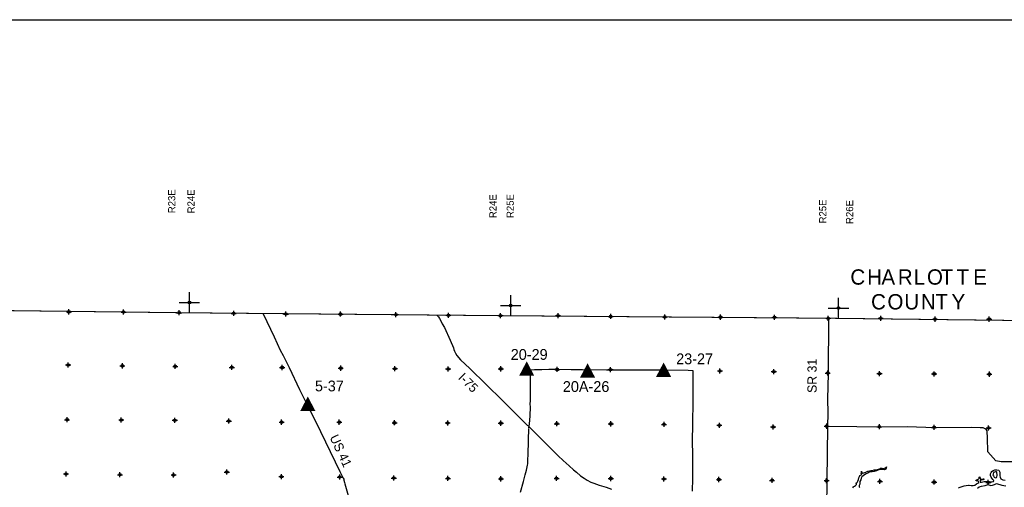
# Model space of a CAD drawing. Extents: x 97655 to 435575, y 693472 to 915232.
# Tile 10 of 12: x 172309 to 268676, y 869436 to 915232. Entities that reach past the tile are written whole.
import ezdxf
from ezdxf.enums import TextEntityAlignment as Align

# ---------------------------------------------------------------- set-up
doc = ezdxf.new("R2010")
doc.units = 0
doc.header["$LTSCALE"] = 2000
doc.header["$PDMODE"] = 34
doc.header["$PDSIZE"] = 250
doc.linetypes.add('PHANTOM', pattern=[0])
doc.layers.get('0').update_dxf_attribs({"linetype": 'CONTINUOUS'})
for name, color, linetype in [('52', 2, 'CONTINUOUS'), ('BORDER', 1, 'CONTINUOUS'), ('COUNTY', 15, 'PHANTOM'), ('FLOWLOC', 13, 'CONTINUOUS'), ('MAJROADS', 9, 'CONTINUOUS'), ('SEC', 2, 'CONTINUOUS'), ('TEXT', 7, 'CONTINUOUS'), ('TSHIPS', 7, 'CONTINUOUS'), ('WATER', 4, 'CONTINUOUS')]:
    doc.layers.add(name, color=color, linetype=linetype)

# ---------------------------------------------------------------- blocks, each defined once
blk = doc.blocks.new('TICK')
at = {"color": 0}
for points in [[(500, 0), (500, 1000)], [(0, 500), (1000, 500)]]:
    blk.add_lwpolyline(points, dxfattribs=at)
blk.add_point((500, 500), dxfattribs=at)
blk = doc.blocks.new('FLOW')
at = {"layer": 'FLOWLOC', "color": 0}
blk.add_lwpolyline([(-58, 878, 0, 1470, 0), (-58, -520, 1470, 1470, 0)], format="xyseb", dxfattribs=at)
blk.add_attdef('LOCATION_#', text='', height=1056, dxfattribs=at).set_placement((-56, 1090), align=Align.CENTER)

msp = doc.modelspace()

# ---------------------------------------------------------------- linework, layer by layer
at = {"layer": 'BORDER', "color": 0}
msp.add_lwpolyline([(97655, 693472), (97655, 915232), (435575, 915232), (435575, 693472)], close=True, dxfattribs=at)
at = {"layer": 'COUNTY', "color": 0, "const_width": 100}
msp.add_lwpolyline([(314963, 885817), (283179, 885614), (251444, 885994), (219364, 886246), (187921, 886536), (155783, 886931)], dxfattribs=at)
at = {"layer": 'MAJROADS', "color": 0}
for points in [[(196126, 886440), (197215, 884170), (197817, 882875), (198106, 882336), (198684, 881159), (199699, 879007), (200698, 877005), (201301, 875861), (203644, 871000), (203942, 870412), (203983, 870328), (204024, 870243), (204049, 870134), (204114, 869924), (204121, 869773), (204816, 867355)], [(213139, 886311), (213314, 886126), (213413, 885966), (213537, 885739), (213669, 885453), (213893, 885082), (214445, 883855), (214758, 883090), (214807, 882931), (214873, 882763), (214947, 882586), (215104, 882359), (215436, 881912), (216360, 881067), (219554, 877927), (221817, 875698), (222274, 875267), (225019, 872532), (225491, 872077), (226083, 871525), (226521, 871152), (226801, 870917), (227198, 870565), (227566, 870329), (227858, 870152), (228211, 869949), (228517, 869846), (229028, 869663), (229694, 869437), (230225, 869255)], [(251483, 885978), (251426, 880574), (251374, 878070), (251389, 876729), (251387, 875388), (251314, 870093), (251306, 869037), (251257, 867990), (251296, 867596), (251361, 867311), (251343, 867152), (251463, 866489), (251529, 866229), (251536, 866086), (251543, 865860), (251551, 861386)], [(222152, 875237), (222218, 875658), (222274, 876420), (222298, 877350), (222257, 877552), (222311, 877987), (222290, 878490), (222297, 879462), (222303, 880317), (222308, 880937), (222710, 880967), (223406, 880970), (224084, 880999), (225073, 881008), (226296, 880958), (227377, 880975), (229740, 880940), (230193, 880937), (231408, 880953), (232598, 880953), (233436, 880955), (234458, 880956), (235480, 880948), (237743, 880907), (238203, 880886), (238197, 879981), (238193, 877292), (238144, 876236), (238172, 875532), (238136, 874058), (238158, 872524), (238148, 872281), (238159, 870287), (238133, 869063)], [(221339, 868961), (221607, 869998), (221771, 870667), (221900, 871119), (221935, 871278), (222021, 871621), (222047, 871746), (222049, 871964), (222072, 872819), (222096, 873816), (222108, 874385), (222137, 874863), (222156, 875156)], [(270609, 871916), (268380, 871941), (267836, 872021), (267072, 872923), (267041, 874298), (267012, 874909), (266921, 875061), (266804, 875171), (266595, 875256), (266310, 875258), (265439, 875290), (261861, 875267), (259189, 875345), (256499, 875324), (254228, 875349), (251387, 875388)]]:
    msp.add_lwpolyline(points, dxfattribs=at)
at = {"layer": 'SEC', "color": 0}
for p in [(177124, 886621), (182477, 886600), (187921, 886536), (193256, 886474), (198365, 886404), (203718, 886399), (209137, 886344), (214271, 886282), (219364, 886246), (225001, 886249), (230152, 886170), (235454, 886124), (240890, 886102), (246184, 886082), (251444, 885994), (256579, 885991), (261897, 885903), (267199, 885907), (177054, 881420), (182355, 881332), (187532, 881278), (193068, 881181), (198002, 881170), (203731, 881105), (209033, 881059), (214243, 881031), (219402, 881036), (224922, 880980), (230132, 880960), (235409, 880914), (240845, 880834), (246121, 880763), (251398, 880625), (256457, 880572), (261809, 880543), (267212, 880513), (176949, 876059), (182251, 876030), (187494, 876001), (192779, 875922), (197947, 875818), (203593, 875821), (209003, 875757), (214197, 875737), (219398, 875717), (224876, 875662), (230161, 875658), (235371, 875604), (240790, 875515), (246058, 875352), (251294, 875424), (256445, 875370), (261805, 875307), (267141, 875253), (192584, 870931), (176844, 870741), (182121, 870670), (187373, 870650), (197926, 870483), (203630, 870443), (208923, 870347), (214225, 870309), (219410, 870264), (224855, 870309), (230165, 870297), (235367, 870251), (240744, 870197), (245946, 870118), (251281, 870088), (256508, 870018), (261809, 869947), (267111, 869917)]:
    msp.add_point(p, dxfattribs=at)
at = {"layer": 'WATER', "color": 0}
for points in [[(253836, 869382), (253929, 869474), (253937, 869516), (254021, 869557), (254114, 869598), (254207, 869698), (254207, 869790), (254149, 869858), (254275, 869899), (254343, 870024), (254403, 870199), (254445, 870358), (254488, 870509), (254531, 870584), (254615, 870617), (254674, 870658), (254733, 870716), (254674, 870800), (254700, 870918), (254709, 871010), (254742, 870875), (254809, 870825), (254926, 870849), (255035, 870873), (255119, 870906), (255203, 870964), (255329, 871006), (255488, 871055), (255614, 871079), (255765, 871095), (255924, 871136), (256109, 871151), (256251, 871167), (256377, 871225), (256478, 871249), (256570, 871299), (256713, 871298), (256863, 871263), (256964, 871296), (257040, 871338), (257157, 871429), (257089, 871228), (256955, 871146), (256804, 871180), (256662, 871181), (256570, 871190), (256435, 871141), (256293, 871108), (256158, 871059), (255949, 870985), (255731, 870944), (255521, 870937), (255319, 870821), (255143, 870764), (255009, 870664), (254874, 870573), (254739, 870473), (254663, 870332), (254620, 870156), (254535, 870014), (254543, 869872), (254534, 869755), (254482, 869613), (254465, 869521), (254515, 869453), (254456, 869395)], [(264178, 869389), (264346, 869455), (264539, 869513), (264732, 869587), (264942, 869602), (265160, 869634), (265244, 869659), (265419, 869607), (265629, 869623), (265805, 869663), (265956, 869771), (266091, 869829), (266192, 869904), (266159, 870038), (266092, 870055), (266000, 870047), (265900, 870107), (265917, 870182), (266051, 870198), (266169, 870264), (266228, 870331), (266212, 870423), (266279, 870456), (266303, 870347), (266303, 870288), (266378, 870246), (266487, 870245), (266604, 870261), (266704, 870219), (266604, 870161), (266461, 870145), (266394, 870154), (266319, 870129), (266310, 870029), (266326, 869945), (266451, 869935), (266561, 869985), (266712, 870017), (267021, 869990), (267172, 869964), (267297, 869972), (267448, 869987), (267608, 870020), (267658, 870120), (267567, 870204), (267459, 870331), (267384, 870423), (267310, 870583), (267319, 870759), (267387, 870901), (267463, 870976), (267573, 871092), (267757, 871141), (267958, 871148), (268126, 871105), (268225, 870920), (268224, 870744), (268239, 870577), (268263, 870418), (268329, 870275), (268538, 870181), (268764, 870146)], [(266056, 869353), (266224, 869469), (266451, 869535), (266811, 869608), (267105, 869699), (267341, 869608), (267509, 869658), (267710, 869715), (267912, 869814), (268121, 869746), (268246, 869703), (268430, 869644), (268639, 869617), (268832, 869574)]]:
    msp.add_lwpolyline(points, dxfattribs=at)
msp.add_lwpolyline([(267953, 870798), (267945, 870857), (267945, 870916), (267912, 870966), (267820, 870967), (267703, 870926), (267619, 870884), (267593, 870759), (267567, 870667), (267608, 870549), (267699, 870440), (267758, 870398), (267841, 870364), (267925, 870397), (267951, 870463), (267993, 870580), (267978, 870714)], close=True, dxfattribs=at)

# ---------------------------------------------------------------- block references
at = {"layer": 'FLOWLOC', "color": 0}
ref = msp.add_blockref('FLOW', (221991, 880891), dxfattribs=dict(at, xscale=1.005, yscale=1.005, zscale=1.005))
ref.add_attrib('LOCATION_#', '20-29', dxfattribs={"color": 0, "height": 1056}).set_placement((222174, 881920), align=Align.CENTER)
ref = msp.add_blockref('FLOW', (227948, 880704), dxfattribs=dict(at, xscale=1.005, yscale=1.005, zscale=1.005))
ref.add_attrib('LOCATION_#', '20A-26', dxfattribs={"color": 0, "height": 1056}).set_placement((227746, 878777), align=Align.CENTER)
ref = msp.add_blockref('FLOW', (235390, 880777), dxfattribs=dict(at, xscale=1.005, yscale=1.005, zscale=1.005))
ref.add_attrib('LOCATION_#', '23-27', dxfattribs={"color": 0, "height": 1056}).set_placement((238365, 881492), align=Align.CENTER)
ref = msp.add_blockref('FLOW', (200568, 877444), dxfattribs=dict(at, xscale=1.005, yscale=1.005, zscale=1.005))
ref.add_attrib('LOCATION_#', '5-37', dxfattribs={"color": 0, "height": 1056}).set_placement((202620, 878833), align=Align.CENTER)
at = {"layer": 'TSHIPS', "color": 0, "xscale": 2, "yscale": 2, "zscale": 2}
for p in [(187921, 886536), (219364, 886246), (251444, 885994)]:
    msp.add_blockref('TICK', p, dxfattribs=at)

# ---------------------------------------------------------------- texts
at = {"layer": '52', "color": 0}
for s, p in [('R23E', (187538, 896278)), ('R24E', (189425, 896266)), ('R24E', (218979, 895796)), ('R25E', (220664, 895810)), ('R25E', (251254, 895281)), ('R26E', (253885, 895225))]:
    msp.add_text(s, height=700, rotation=90, dxfattribs=at).set_placement(p)
at = {"layer": 'TEXT', "color": 0}
for s, p in [('C', (253609, 889283)), ('H', (255257, 889283)), ('A', (256649, 889283)), ('R', (258258, 889283)), ('L', (259812, 889283)), ('O', (261109, 889283)), ('T', (262453, 889283)), ('T', (263999, 889283)), ('E', (265634, 889283)), ('C', (255635, 886855)), ('O', (257238, 886855)), ('U', (258892, 886855)), ('N', (260514, 886855)), ('T', (261935, 886855)), ('Y', (263511, 886855))]:
    msp.add_text(s, height=1500, dxfattribs=at).set_placement(p)
for s, rotation, p in [('SR 31', 90, (250310, 878679)), ('I-75', 315, (215171, 880106)), ('US 41', 295, (202621, 874336))]:
    msp.add_text(s, height=900, rotation=rotation, dxfattribs=at).set_placement(p)

doc.saveas('drawing.dxf')
